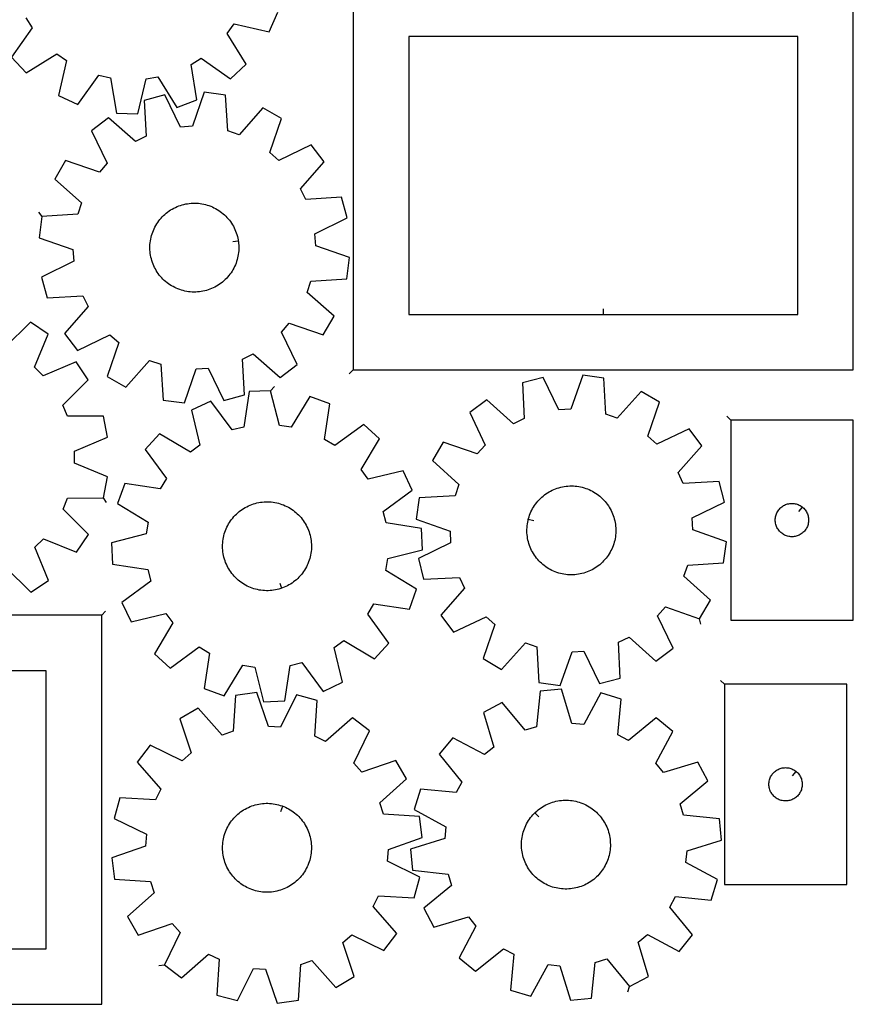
# Model space of a CAD drawing. Header units: millimetres. Extents: x 7 to 1243, y 7 to 1778.
# Tile 5 of 16: x 793 to 1243, y 7 to 538. Entities that reach past the tile are written whole.
import ezdxf

# ---------------------------------------------------------------- set-up
doc = ezdxf.new("R2010")
doc.units = ezdxf.units.MM
doc.layers.add('CUT', color=7, linetype='CONTINUOUS', true_color=0x000000)
doc.layers.add('LEADIN', color=1, linetype='CONTINUOUS', true_color=0xff0000)

msp = doc.modelspace()

# ---------------------------------------------------------------- linework, layer by layer
at = {"layer": 'CUT'}
for points in [[(973.443237, 348.944809), (1243.443237, 348.944809), (1243.443237, 558.944809), (973.443237, 558.944809)], [(1108.443237, 378.944809), (1213.443237, 378.944809), (1213.443237, 528.944809), (1003.443237, 528.944809), (1003.443237, 378.944809)], [(805.360579, 431.760476), (803.839068, 420.324985), (822.156849, 414.008236), (822.568557, 407.591602), (805.208254, 398.985656), (808.178734, 387.838382), (827.519472, 389.012379), (830.355379, 383.241736), (817.609904, 368.647378), (824.620147, 359.485393), (842.03939, 367.971405), (846.867756, 363.725281), (840.677491, 345.36437), (850.660251, 339.582504), (863.506077, 354.088612), (869.591827, 352.013441), (870.899185, 332.681259), (882.334676, 331.159748), (888.651425, 349.477529), (895.068058, 349.889237), (903.674005, 332.528934), (914.821279, 335.499414), (913.647282, 354.840152), (919.417925, 357.67606), (934.012283, 344.930584), (943.174267, 351.940827), (934.688256, 369.36007), (938.93438, 374.188436), (957.29529, 367.998172), (963.077157, 377.980931), (948.571049, 390.826757), (950.64622, 396.912507), (969.978401, 398.219865), (971.499913, 409.655356), (953.182132, 415.972105), (952.770424, 422.388739), (970.130727, 430.994685), (967.160247, 442.141959), (947.819509, 440.967962), (944.983601, 446.738605), (957.729077, 461.332963), (950.718834, 470.494948), (933.299591, 462.008936), (928.471225, 466.25506), (934.661489, 484.615971), (924.67873, 490.397837), (911.832904, 475.891729), (905.747154, 477.9669), (904.439796, 497.299082), (893.004305, 498.820593), (886.687556, 480.502812), (880.270922, 480.091104), (871.664976, 497.451407), (860.517702, 494.480927), (861.691699, 475.140189), (855.921056, 472.304281), (841.326698, 485.049757), (832.164713, 478.039514), (840.650725, 460.620271), (836.404601, 455.791905), (818.04369, 461.982169), (812.261824, 451.99941), (826.767932, 439.153584), (824.692761, 433.067834)], [(911.380666, 418.669912), (911.455742, 418.186138), (911.566307, 417.213271), (911.637097, 416.236704), (911.667995, 415.258062), (911.658951, 414.278974), (911.609978, 413.301069), (911.521158, 412.325976), (911.39264, 411.355318), (911.224637, 410.390709), (911.017429, 409.433755), (910.771361, 408.48605), (910.486842, 407.54917), (910.164345, 406.624675), (909.804408, 405.714103), (909.40763, 404.818971), (908.97467, 403.940768), (908.506251, 403.080955), (908.00315, 402.240964), (907.466206, 401.422192), (906.896313, 400.626003), (906.294418, 399.853722), (905.661524, 399.106634), (904.998684, 398.385983), (904.307002, 397.692968), (903.587627, 397.028742), (902.841759, 396.394411), (902.070638, 395.791031), (901.275548, 395.219606), (900.457811, 394.681088), (899.61879, 394.176371), (898.75988, 393.706298), (897.882512, 393.271649), (896.988145, 392.873148), (896.078268, 392.511459), (895.154395, 392.187184), (894.218065, 391.900862), (893.270835, 391.65297), (892.314282, 391.44392), (891.349998, 391.274061), (890.379589, 391.143675), (889.404668, 391.052979), (888.42686, 391.002124), (887.447791, 390.991194), (886.469092, 391.020209), (885.49239, 391.08912), (884.519311, 391.197811), (883.551476, 391.346102), (882.590495, 391.533747), (881.637968, 391.760432), (880.695479, 392.025781), (879.764598, 392.329353), (878.846873, 392.67064), (877.943834, 393.049077), (877.056981, 393.464032), (876.187792, 393.914815), (875.337713, 394.400676), (874.508159, 394.920807), (873.700511, 395.474341), (872.916113, 396.060356), (872.15627, 396.677879), (871.422248, 397.325881), (870.715268, 398.003283), (870.036506, 398.708959), (869.387092, 399.441732), (868.768108, 400.200385), (868.180584, 400.983654), (867.625496, 401.790235), (867.10377, 402.618786), (866.616274, 403.467928), (866.163818, 404.336248), (865.747157, 405.2223), (865.366983, 406.12461), (865.023929, 407.041676), (864.718567, 407.971971), (864.451405, 408.913947), (864.222886, 409.866037), (864.033392, 410.826655), (863.883238, 411.794203), (863.772674, 412.76707), (863.701884, 413.743637), (863.670986, 414.722279), (863.68003, 415.701367), (863.729003, 416.679272), (863.817822, 417.654365), (863.94634, 418.625023), (864.114343, 419.589632), (864.321551, 420.546586), (864.56762, 421.494291), (864.852139, 422.431171), (865.174636, 423.355666), (865.534573, 424.266238), (865.931351, 425.16137), (866.36431, 426.039573), (866.83273, 426.899386), (867.335831, 427.739377), (867.872774, 428.558149), (868.442668, 429.354338), (869.044562, 430.126619), (869.677456, 430.873706), (870.340296, 431.594358), (871.031979, 432.287373), (871.751353, 432.951599), (872.497222, 433.58593), (873.268343, 434.18931), (874.063433, 434.760735), (874.881169, 435.299253), (875.720191, 435.80397), (876.5791, 436.274043), (877.456469, 436.708692), (878.350836, 437.107193), (879.260713, 437.468882), (880.184586, 437.793157), (881.120916, 438.079479), (882.068146, 438.327371), (883.024699, 438.536421), (883.988983, 438.70628), (884.959392, 438.836666), (885.934312, 438.927362), (886.912121, 438.978217), (887.891189, 438.989146), (888.869889, 438.960132), (889.846591, 438.891221), (890.819669, 438.78253), (891.787504, 438.634239), (892.748486, 438.446594), (893.701013, 438.219909), (894.643502, 437.95456), (895.574383, 437.650988), (896.492107, 437.309701), (897.395147, 436.931264), (898.282, 436.516309), (899.151189, 436.065526), (900.001268, 435.579665), (900.830821, 435.059534), (901.63847, 434.506), (902.422868, 433.919984), (903.18271, 433.302462), (903.916733, 432.65446), (904.623713, 431.977058), (905.302475, 431.271382), (905.951888, 430.538609), (906.570872, 429.779956), (907.158397, 428.996687), (907.713484, 428.190106), (908.235211, 427.361555), (908.722707, 426.512413), (909.175163, 425.644093), (909.591824, 424.758041), (909.971998, 423.855731), (910.315051, 422.938665), (910.620414, 422.00837), (910.887576, 421.066394), (911.116095, 420.114304), (911.305589, 419.153686)], [(1160.39968, 214.68754), (1166.276449, 224.614728), (1151.893459, 237.598256), (1154.026551, 243.663947), (1173.370316, 244.786952), (1175.000773, 256.20742), (1156.744041, 262.698504), (1156.393522, 269.118771), (1173.835075, 277.558831), (1170.970997, 288.733916), (1151.619946, 287.744347), (1148.839178, 293.541762), (1161.723201, 308.013955), (1154.800618, 317.242351), (1137.30127, 308.922782), (1132.513601, 313.214742), (1138.878618, 331.515806), (1128.95143, 337.392575), (1115.967902, 323.009585), (1109.902211, 325.142677), (1108.779205, 344.486443), (1097.358738, 346.116899), (1090.867654, 327.860167), (1084.447387, 327.509648), (1076.007327, 344.951201), (1064.832242, 342.087123), (1065.821811, 322.736072), (1060.024396, 319.955304), (1045.552203, 332.839328), (1036.323806, 325.916744), (1044.643376, 308.417396), (1040.351416, 303.629727), (1022.050351, 309.994744), (1016.173582, 300.067556), (1030.556573, 287.084028), (1028.423481, 281.018337), (1009.079715, 279.895332), (1007.449259, 268.474864), (1025.70599, 261.98378), (1026.05651, 255.563513), (1008.614956, 247.123453), (1011.479035, 235.948368), (1030.830086, 236.937937), (1033.610853, 231.140522), (1020.72683, 216.668329), (1027.649413, 207.439933), (1045.148762, 215.759502), (1049.936431, 211.467542), (1043.571414, 193.166477), (1053.498601, 187.289709), (1066.48213, 201.672699), (1072.547821, 199.539607), (1073.670826, 180.195841), (1085.091294, 178.565385), (1091.582378, 196.822117), (1098.002644, 197.172636), (1106.442705, 179.731082), (1117.61779, 182.595161), (1116.628221, 201.946212), (1122.425636, 204.726979), (1136.897828, 191.842956), (1146.126225, 198.76554), (1137.806656, 216.264888), (1142.098615, 221.052557)], [(928.857627, 337.766991), (917.333401, 337.240024), (914.359256, 318.093305), (908.116858, 316.552151), (896.573514, 332.114723), (886.12818, 327.217739), (890.70756, 308.39032), (885.53011, 304.577618), (868.909913, 314.538113), (861.133677, 306.016633), (872.569414, 290.37482), (869.245132, 284.871018), (850.078356, 287.713041), (846.15508, 276.864384), (862.706186, 266.789499), (861.741164, 260.432502), (842.945776, 255.723382), (843.472743, 244.199156), (862.619463, 241.225011), (864.160616, 234.982613), (848.598044, 223.439269), (853.495028, 212.993935), (872.322447, 217.573315), (876.135149, 212.395865), (866.174654, 195.775668), (874.696134, 187.999432), (890.337947, 199.435169), (895.84175, 196.110887), (892.999726, 176.944111), (903.848383, 173.020835), (913.923268, 189.571941), (920.280265, 188.606919), (924.989385, 169.811531), (936.513611, 170.338498), (939.487756, 189.485217), (945.730155, 191.026371), (957.273498, 175.463799), (967.718832, 180.360783), (963.139452, 199.188202), (968.316902, 203.000904), (984.937099, 193.040409), (992.713335, 201.561889), (981.277598, 217.203702), (984.60188, 222.707504), (1003.768656, 219.865481), (1007.691932, 230.714138), (991.140826, 240.789023), (992.105848, 247.14602), (1010.901236, 251.85514), (1010.374269, 263.379366), (991.22755, 266.353511), (989.686396, 272.595909), (1005.248968, 284.139253), (1000.351984, 294.584587), (981.524565, 290.005207), (977.711863, 295.182657), (987.672358, 311.802854), (979.150878, 319.57909), (963.509065, 308.143353), (958.005263, 311.467635), (960.847287, 330.634411), (949.998629, 334.557687), (939.923744, 318.006581), (933.566747, 318.971603)], [(1177.306314, 321.927039), (1177.306314, 213.927039), (1243.306314, 213.927039), (1243.306314, 321.927039)], [(1067.965722, 268.237375), (1068.086021, 268.711929), (1068.365133, 269.650434), (1068.682293, 270.576774), (1069.036972, 271.489406), (1069.428582, 272.386812), (1069.85647, 273.267497), (1070.319923, 274.129997), (1070.818171, 274.972876), (1071.350384, 275.79473), (1071.915677, 276.594192), (1072.513108, 277.369931), (1073.141683, 278.120656), (1073.800356, 278.845118), (1074.488031, 279.542111), (1075.203563, 280.210474), (1075.94576, 280.849096), (1076.713389, 281.456913), (1077.505171, 282.032913), (1078.319788, 282.576139), (1079.155885, 283.085685), (1080.012069, 283.560704), (1080.886917, 284.000406), (1081.778971, 284.404057), (1082.686747, 284.770987), (1083.608734, 285.100585), (1084.543398, 285.392302), (1085.489183, 285.645653), (1086.444514, 285.860215), (1087.407802, 286.035632), (1088.377443, 286.171613), (1089.351824, 286.267929), (1090.329323, 286.324422), (1091.308313, 286.340997), (1092.287163, 286.317627), (1093.264246, 286.25435), (1094.237935, 286.151272), (1095.20661, 286.008565), (1096.168657, 285.826465), (1097.122476, 285.605277), (1098.066479, 285.345367), (1098.999096, 285.047169), (1099.918773, 284.71118), (1100.82398, 284.337957), (1101.713211, 283.928123), (1102.584985, 283.48236), (1103.437851, 283.001409), (1104.270391, 282.486071), (1105.081218, 281.937204), (1105.868982, 281.355722), (1106.632373, 280.742591), (1107.370121, 280.098833), (1108.080996, 279.425519), (1108.763816, 278.72377), (1109.417444, 277.994753), (1110.040793, 277.239683), (1110.632825, 276.459815), (1111.192555, 275.656449), (1111.71905, 274.83092), (1112.211435, 273.984603), (1112.668891, 273.118907), (1113.090655, 272.235273), (1113.476026, 271.33517), (1113.824362, 270.420098), (1114.135084, 269.49158), (1114.407675, 268.55116), (1114.64168, 267.600404), (1114.836711, 266.640894), (1114.992442, 265.674228), (1115.108614, 264.702015), (1115.185035, 263.725872), (1115.221577, 262.747424), (1115.218178, 261.7683), (1115.174846, 260.79013), (1115.091651, 259.814541), (1114.968733, 258.843157), (1114.806296, 257.877596), (1114.604609, 256.919463), (1114.36401, 255.970355), (1114.084899, 255.03185), (1113.767739, 254.10551), (1113.413059, 253.192878), (1113.021449, 252.295472), (1112.593562, 251.414786), (1112.130108, 250.552287), (1111.63186, 249.709408), (1111.099647, 248.887554), (1110.534355, 248.088092), (1109.936924, 247.312353), (1109.308348, 246.561627), (1108.649675, 245.837166), (1107.962001, 245.140173), (1107.246469, 244.47181), (1106.504271, 243.833188), (1105.736642, 243.225371), (1104.944861, 242.649371), (1104.130243, 242.106145), (1103.294147, 241.596599), (1102.437962, 241.12158), (1101.563115, 240.681878), (1100.671061, 240.278227), (1099.763285, 239.911297), (1098.841297, 239.581699), (1097.906634, 239.289982), (1096.960849, 239.036631), (1096.005518, 238.822069), (1095.042229, 238.646651), (1094.072588, 238.510671), (1093.098207, 238.414355), (1092.120708, 238.357862), (1091.141719, 238.341287), (1090.162868, 238.364657), (1089.185785, 238.427934), (1088.212096, 238.531011), (1087.243422, 238.673719), (1086.281375, 238.855819), (1085.327556, 239.077007), (1084.383552, 239.336917), (1083.450936, 239.635114), (1082.531259, 239.971104), (1081.626052, 240.344327), (1080.736821, 240.754161), (1079.865047, 241.199924), (1079.01218, 241.680875), (1078.179641, 242.196212), (1077.368814, 242.745079), (1076.581049, 243.326562), (1075.817658, 243.939693), (1075.079911, 244.583451), (1074.369036, 245.256765), (1073.686216, 245.958514), (1073.032587, 246.687531), (1072.409238, 247.442601), (1071.817207, 248.222468), (1071.257477, 249.025835), (1070.730981, 249.851364), (1070.238596, 250.697681), (1069.781141, 251.563377), (1069.359377, 252.447011), (1068.974006, 253.347114), (1068.625669, 254.262186), (1068.314947, 255.190704), (1068.042357, 256.131124), (1067.808352, 257.08188), (1067.613321, 258.04139), (1067.45759, 259.008055), (1067.341417, 259.980269), (1067.264997, 260.956412), (1067.228455, 261.93486), (1067.231853, 262.913983), (1067.275186, 263.892154), (1067.35838, 264.867743), (1067.481299, 265.839127), (1067.643736, 266.804688), (1067.845422, 267.762821)], [(934.74276, 231.104033), (934.279919, 230.944498), (933.341991, 230.663452), (932.393381, 230.420896), (931.435666, 230.217235), (930.470441, 230.052807), (929.499313, 229.927886), (928.523898, 229.84268), (927.545819, 229.797331), (926.566704, 229.791913), (925.588183, 229.826437), (924.611885, 229.900845), (923.639434, 230.015013), (922.672449, 230.168751), (921.712539, 230.361802), (920.761303, 230.593847), (919.820323, 230.864497), (918.891165, 231.173304), (917.975377, 231.519753), (917.074482, 231.903267), (916.18998, 232.323208), (915.323342, 232.778878), (914.476012, 233.269517), (913.649399, 233.794309), (912.84488, 234.352381), (912.063794, 234.942804), (911.30744, 235.564594), (910.577077, 236.216718), (909.873921, 236.89809), (909.199143, 237.607575), (908.553865, 238.343993), (907.939162, 239.106119), (907.356056, 239.892682), (906.805518, 240.702376), (906.288465, 241.533851), (905.805756, 242.385724), (905.358197, 243.256577), (904.94653, 244.144961), (904.571442, 245.049397), (904.233557, 245.968379), (903.933436, 246.900379), (903.671581, 247.843844), (903.448426, 248.797205), (903.264343, 249.758875), (903.119639, 250.727253), (903.014553, 251.700727), (902.949262, 252.677677), (902.923873, 253.656478), (902.93843, 254.6355), (902.992907, 255.613113), (903.087214, 256.58769), (903.221195, 257.55761), (903.394626, 258.521258), (903.607218, 259.477029), (903.858618, 260.423335), (904.148407, 261.358598), (904.476103, 262.281263), (904.84116, 263.189793), (905.242972, 264.082678), (905.680868, 264.95843), (906.154121, 265.815592), (906.661942, 266.652738), (907.203487, 267.468473), (907.777854, 268.261441), (908.384087, 269.030322), (909.021176, 269.773835), (909.688063, 270.490743), (910.383636, 271.179853), (911.106738, 271.840019), (911.856166, 272.470141), (912.630672, 273.06917), (913.428966, 273.63611), (914.249721, 274.170016), (915.091571, 274.670001), (915.953113, 275.135232), (916.832915, 275.564935), (917.729511, 275.958394), (918.64141, 276.314955), (919.567093, 276.634024), (920.505021, 276.91507), (921.453632, 277.157626), (922.411346, 277.361287), (923.376571, 277.525715), (924.347699, 277.650636), (925.323114, 277.735842), (926.301193, 277.781191), (927.280308, 277.786609), (928.258829, 277.752085), (929.235127, 277.677677), (930.207578, 277.563509), (931.174563, 277.409771), (932.134473, 277.21672), (933.085709, 276.984675), (934.026689, 276.714025), (934.955847, 276.405218), (935.871635, 276.058769), (936.77253, 275.675255), (937.657032, 275.255314), (938.52367, 274.799644), (939.371, 274.309005), (940.197613, 273.784213), (941.002132, 273.226141), (941.783218, 272.635718), (942.539572, 272.013928), (943.269935, 271.361804), (943.973091, 270.680432), (944.647869, 269.970947), (945.293147, 269.234529), (945.90785, 268.472403), (946.490956, 267.68584), (947.041494, 266.876146), (947.558547, 266.044671), (948.041256, 265.192798), (948.488816, 264.321945), (948.900482, 263.433561), (949.27557, 262.529125), (949.613456, 261.610143), (949.913576, 260.678143), (950.175431, 259.734678), (950.398586, 258.781317), (950.582669, 257.819647), (950.727373, 256.851269), (950.832459, 255.877795), (950.89775, 254.900845), (950.923139, 253.922044), (950.908582, 252.943022), (950.854105, 251.965409), (950.759798, 250.990832), (950.625817, 250.020912), (950.452386, 249.057264), (950.239794, 248.101493), (949.988394, 247.155187), (949.698605, 246.219924), (949.370909, 245.297259), (949.005852, 244.388729), (948.60404, 243.495844), (948.166144, 242.620092), (947.692891, 241.76293), (947.18507, 240.925784), (946.643525, 240.110049), (946.069158, 239.317081), (945.462925, 238.5482), (944.825836, 237.804687), (944.158949, 237.087779), (943.463376, 236.398669), (942.740274, 235.738503), (941.990846, 235.108381), (941.21634, 234.509352), (940.418046, 233.942412), (939.597291, 233.408506), (938.755441, 232.908521), (937.893899, 232.44329), (937.014097, 232.013587), (936.117501, 231.620128), (935.205602, 231.263567)], [(1216.012796, 274.880408), (1216.240426, 274.693597), (1216.670275, 274.291), (1217.072872, 273.861151), (1217.446494, 273.405892), (1217.78954, 272.927171), (1218.100543, 272.427039), (1218.378169, 271.907637), (1218.62123, 271.37119), (1218.828685, 270.819994), (1218.999646, 270.25641), (1219.133381, 269.682852), (1219.229318, 269.101775), (1219.287044, 268.515667), (1219.306314, 267.927039), (1219.287044, 267.338411), (1219.229318, 266.752303), (1219.133381, 266.171226), (1218.999646, 265.597667), (1218.828685, 265.034084), (1218.62123, 264.482888), (1218.378169, 263.946441), (1218.100543, 263.427039), (1217.78954, 262.926907), (1217.446494, 262.448186), (1217.072872, 261.992926), (1216.670275, 261.563078), (1216.240426, 261.160481), (1215.785167, 260.786859), (1215.306446, 260.443812), (1214.806314, 260.13281), (1214.286912, 259.855184), (1213.750465, 259.612123), (1213.199269, 259.404668), (1212.635685, 259.233706), (1212.062127, 259.099971), (1211.48105, 259.004035), (1210.894942, 258.946309), (1210.306314, 258.927039), (1209.717686, 258.946309), (1209.131578, 259.004035), (1208.550501, 259.099971), (1207.976942, 259.233706), (1207.413359, 259.404668), (1206.862163, 259.612123), (1206.325716, 259.855184), (1205.806314, 260.13281), (1205.306182, 260.443812), (1204.827461, 260.786859), (1204.372202, 261.160481), (1203.942353, 261.563078), (1203.539756, 261.992926), (1203.166134, 262.448186), (1202.823087, 262.926907), (1202.512085, 263.427039), (1202.234459, 263.946441), (1201.991398, 264.482888), (1201.783943, 265.034084), (1201.612981, 265.597667), (1201.479246, 266.171226), (1201.38331, 266.752303), (1201.325584, 267.338411), (1201.306314, 267.927039), (1201.325584, 268.515667), (1201.38331, 269.101775), (1201.479246, 269.682852), (1201.612981, 270.25641), (1201.783943, 270.819994), (1201.991398, 271.37119), (1202.234459, 271.907637), (1202.512085, 272.427039), (1202.823087, 272.927171), (1203.166134, 273.405892), (1203.539756, 273.861151), (1203.942353, 274.291), (1204.372202, 274.693597), (1204.827461, 275.067219), (1205.306182, 275.410265), (1205.806314, 275.721267), (1206.325716, 275.998893), (1206.862163, 276.241955), (1207.413359, 276.44941), (1207.976942, 276.620371), (1208.550501, 276.754106), (1209.131578, 276.850043), (1209.717686, 276.907769), (1210.306314, 276.927039), (1210.894942, 276.907769), (1211.48105, 276.850043), (1212.062127, 276.754106), (1212.635685, 276.620371), (1213.199269, 276.44941), (1213.750465, 276.241955), (1214.286912, 275.998893), (1214.806314, 275.721267), (1215.306446, 275.410265), (1215.785167, 275.067219)], [(837.65072, 216.54232), (567.65072, 216.54232), (567.65072, 6.54232), (837.65072, 6.54232)], [(702.65072, 186.54232), (597.65072, 186.54232), (597.65072, 36.54232), (807.65072, 36.54232), (807.65072, 186.54232)], [(1122.63137, 16.08942), (1132.810129, 21.518814), (1127.265439, 40.084881), (1132.239274, 44.159638), (1149.351251, 35.069936), (1156.67746, 43.981285), (1144.449907, 59.012232), (1147.48579, 64.680222), (1166.773673, 62.830902), (1170.131982, 73.867534), (1153.083102, 83.075036), (1153.718847, 89.473358), (1172.246231, 95.145963), (1171.125368, 106.62765), (1151.850698, 108.60995), (1149.989517, 114.764517), (1164.935777, 127.095443), (1159.506383, 137.274203), (1140.940316, 131.729512), (1136.865559, 136.703348), (1145.955261, 153.815325), (1137.043912, 161.141533), (1122.012965, 148.913981), (1116.344975, 151.949864), (1118.194295, 171.237747), (1107.157663, 174.596056), (1097.95016, 157.547176), (1091.551839, 158.18292), (1085.879234, 176.710305), (1074.397547, 175.589441), (1072.415247, 156.314771), (1066.26068, 154.453591), (1053.929753, 169.39985), (1043.750994, 163.970456), (1049.295685, 145.40439), (1044.321849, 141.329633), (1027.209872, 150.419334), (1019.883664, 141.507986), (1032.111216, 126.477038), (1029.075333, 120.809049), (1009.78745, 122.658368), (1006.429141, 111.621737), (1023.478021, 102.414234), (1022.842277, 96.015913), (1004.314892, 90.343308), (1005.435755, 78.861621), (1024.710425, 76.879321), (1026.571606, 70.724754), (1011.625347, 58.393827), (1017.05474, 48.215067), (1035.620807, 53.759758), (1039.695564, 48.785923), (1030.605863, 31.673946), (1039.517211, 24.347737), (1054.548159, 36.57529), (1060.216148, 33.539407), (1058.366829, 14.251524), (1069.40346, 10.893215), (1078.610963, 27.942095), (1085.009284, 27.30635), (1090.681889, 8.778966), (1102.163576, 9.899829), (1104.145876, 29.174499), (1110.300443, 31.035679)], [(1173.861406, 179.29032), (1173.861406, 71.29032), (1239.861406, 71.29032), (1239.861406, 179.29032)], [(871.508891, 27.882059), (880.683523, 20.888376), (895.254837, 33.66019), (901.030592, 30.83471), (899.891529, 11.491883), (911.04415, 8.541541), (919.618727, 25.917359), (926.036094, 25.517241), (932.385917, 7.210899), (943.818642, 8.753062), (945.09108, 28.087573), (951.173073, 30.173733), (964.045078, 15.69085), (974.017378, 21.490737), (967.793961, 39.840438), (972.61465, 44.095275), (990.049192, 35.640739), (997.042875, 44.815371), (984.271061, 59.386685), (987.096542, 65.16244), (1006.439369, 64.023377), (1009.38971, 75.175998), (992.013892, 83.750575), (992.41401, 90.167942), (1010.720352, 96.517765), (1009.178189, 107.95049), (989.843678, 109.222928), (987.757518, 115.304921), (1002.240401, 128.176926), (996.440514, 138.149226), (978.090814, 131.925809), (973.835976, 136.746498), (982.290512, 154.18104), (973.11588, 161.174723), (958.544567, 148.402909), (952.768811, 151.22839), (953.907874, 170.571217), (942.755253, 173.521558), (934.180676, 156.14574), (927.763309, 156.545858), (921.413486, 174.8522), (909.980761, 173.310037), (908.708323, 153.975526), (902.626331, 151.889366), (889.754325, 166.372249), (879.782025, 160.572362), (886.005442, 142.222662), (881.184753, 137.967824), (863.750211, 146.42236), (856.756528, 137.247728), (869.528342, 122.676415), (866.702862, 116.900659), (847.360035, 118.039722), (844.409693, 106.887101), (861.785511, 98.312524), (861.385393, 91.895157), (843.079051, 85.545334), (844.621214, 74.112609), (863.955725, 72.840171), (866.041885, 66.758179), (851.559002, 53.886173), (857.358889, 43.913873), (875.70859, 50.13729), (879.963427, 45.316601)], [(1212.567888, 132.243689), (1212.795518, 132.056878), (1213.225367, 131.654281), (1213.627964, 131.224432), (1214.001586, 130.769173), (1214.344632, 130.290452), (1214.655634, 129.79032), (1214.93326, 129.270918), (1215.176322, 128.734471), (1215.383777, 128.183275), (1215.554738, 127.619691), (1215.688473, 127.046133), (1215.784409, 126.465056), (1215.842136, 125.878948), (1215.861406, 125.29032), (1215.842136, 124.701692), (1215.784409, 124.115584), (1215.688473, 123.534507), (1215.554738, 122.960949), (1215.383777, 122.397365), (1215.176322, 121.846169), (1214.93326, 121.309722), (1214.655634, 120.79032), (1214.344632, 120.290188), (1214.001586, 119.811467), (1213.627964, 119.356208), (1213.225367, 118.926359), (1212.795518, 118.523762), (1212.340259, 118.15014), (1211.861538, 117.807094), (1211.361406, 117.496091), (1210.842004, 117.218465), (1210.305557, 116.975404), (1209.754361, 116.767949), (1209.190777, 116.596988), (1208.617219, 116.463253), (1208.036141, 116.367316), (1207.450034, 116.30959), (1206.861406, 116.29032), (1206.272778, 116.30959), (1205.68667, 116.367316), (1205.105593, 116.463253), (1204.532034, 116.596988), (1203.968451, 116.767949), (1203.417255, 116.975404), (1202.880808, 117.218465), (1202.361406, 117.496091), (1201.861274, 117.807094), (1201.382553, 118.15014), (1200.927293, 118.523762), (1200.497445, 118.926359), (1200.094847, 119.356208), (1199.721226, 119.811467), (1199.378179, 120.290188), (1199.067177, 120.79032), (1198.789551, 121.309722), (1198.54649, 121.846169), (1198.339035, 122.397365), (1198.168073, 122.960949), (1198.034338, 123.534507), (1197.938402, 124.115584), (1197.880675, 124.701692), (1197.861406, 125.29032), (1197.880675, 125.878948), (1197.938402, 126.465056), (1198.034338, 127.046133), (1198.168073, 127.619691), (1198.339035, 128.183275), (1198.54649, 128.734471), (1198.789551, 129.270918), (1199.067177, 129.79032), (1199.378179, 130.290452), (1199.721226, 130.769173), (1200.094847, 131.224432), (1200.497445, 131.654281), (1200.927293, 132.056878), (1201.382553, 132.4305), (1201.861274, 132.773547), (1202.361406, 133.084549), (1202.880808, 133.362175), (1203.417255, 133.605236), (1203.968451, 133.812691), (1204.532034, 133.983653), (1205.105593, 134.117388), (1205.68667, 134.213324), (1206.272778, 134.27105), (1206.861406, 134.29032), (1207.450034, 134.27105), (1208.036141, 134.213324), (1208.617219, 134.117388), (1209.190777, 133.983653), (1209.754361, 133.812691), (1210.305557, 133.605236), (1210.842004, 133.362175), (1211.361406, 133.084549), (1211.861538, 132.773547), (1212.340259, 132.4305)], [(935.466504, 113.445167), (935.923804, 113.27038), (936.823385, 112.883792), (937.706448, 112.460834), (938.571525, 112.002209), (939.417175, 111.50868), (940.241991, 110.981068), (941.044601, 110.420253), (941.823667, 109.827168), (942.577894, 109.202798), (943.306026, 108.548185), (944.006852, 107.864417), (944.679204, 107.152632), (945.321964, 106.414015), (945.934062, 105.649796), (946.514479, 104.861246), (947.062249, 104.049678), (947.576461, 103.216442), (948.056259, 102.362926), (948.500843, 101.49055), (948.909474, 100.600766), (949.281473, 99.695055), (949.616219, 98.774925), (949.913155, 97.841906), (950.171788, 96.897552), (950.391687, 95.943435), (950.572486, 94.981143), (950.713884, 94.012276), (950.815645, 93.038449), (950.877601, 92.061281), (950.899648, 91.0824), (950.881749, 90.103434), (950.823935, 89.126012), (950.726301, 88.151762), (950.58901, 87.182306), (950.41229, 86.219256), (950.196436, 85.264215), (949.941807, 84.318774), (949.648827, 83.384505), (949.317983, 82.462964), (948.949826, 81.555685), (948.544969, 80.664178), (948.104085, 79.789926), (947.627909, 78.934384), (947.117233, 78.098977), (946.572906, 77.285095), (945.995836, 76.494093), (945.386982, 75.727286), (944.747357, 74.985953), (944.078027, 74.271325), (943.380106, 73.584593), (942.654754, 72.9269), (941.90318, 72.299341), (941.126633, 71.702959), (940.326408, 71.138748), (939.503835, 70.607646), (938.660284, 70.110538), (937.797158, 69.648251), (936.915894, 69.221555), (936.01796, 68.831159), (935.104849, 68.477713), (934.178082, 68.161806), (933.2392, 67.883963), (932.289767, 67.644647), (931.331363, 67.444257), (930.365583, 67.283125), (929.394034, 67.16152), (928.418333, 67.079645), (927.440105, 67.037634), (926.460977, 67.03556), (925.48258, 67.073424), (924.506541, 67.151165), (923.534486, 67.268652), (922.568031, 67.425689), (921.608786, 67.622017), (920.658348, 67.857307), (919.718297, 68.131169), (918.7902, 68.443146), (917.875599, 68.792719), (916.976019, 69.179307), (916.092955, 69.602265), (915.227878, 70.060891), (914.382228, 70.55442), (913.557412, 71.082031), (912.754803, 71.642846), (911.975736, 72.235932), (911.221509, 72.860301), (910.493377, 73.514914), (909.792552, 74.198682), (909.120199, 74.910467), (908.477439, 75.649084), (907.865341, 76.413303), (907.284924, 77.201853), (906.737154, 78.013421), (906.222942, 78.846657), (905.743145, 79.700173), (905.29856, 80.572549), (904.889929, 81.462333), (904.517931, 82.368044), (904.183185, 83.288174), (903.886248, 84.221193), (903.627615, 85.165547), (903.407716, 86.119664), (903.226917, 87.081957), (903.08552, 88.050823), (902.983758, 89.02465), (902.921802, 90.001818), (902.899756, 90.980699), (902.917654, 91.959666), (902.975469, 92.937087), (903.073103, 93.911337), (903.210394, 94.880794), (903.387113, 95.843844), (903.602967, 96.798884), (903.857596, 97.744325), (904.150576, 98.678594), (904.48142, 99.600135), (904.849577, 100.507414), (905.254434, 101.398922), (905.695318, 102.273174), (906.171494, 103.128715), (906.682171, 103.964122), (907.226497, 104.778004), (907.803567, 105.569007), (908.412422, 106.335813), (909.052046, 107.077147), (909.721376, 107.791774), (910.419298, 108.478506), (911.144649, 109.136199), (911.896224, 109.763759), (912.67277, 110.36014), (913.472996, 110.924351), (914.295568, 111.455453), (915.13912, 111.952561), (916.002245, 112.414848), (916.883509, 112.841545), (917.781443, 113.231941), (918.694554, 113.585386), (919.621321, 113.901293), (920.560203, 114.179136), (921.509636, 114.418452), (922.46804, 114.618842), (923.433821, 114.779974), (924.40537, 114.901579), (925.38107, 114.983455), (926.359298, 115.025465), (927.338426, 115.027539), (928.316823, 114.989675), (929.292862, 114.911935), (930.264918, 114.794448), (931.231372, 114.63741), (932.190617, 114.441082), (933.141055, 114.205792), (934.081106, 113.93193), (935.009204, 113.619953)], [(1071.469465, 109.866182), (1071.818793, 110.209175), (1072.544846, 110.866094), (1073.29709, 111.492851), (1074.074272, 112.088403), (1074.8751, 112.65176), (1075.698239, 113.181983), (1076.542321, 113.67819), (1077.40594, 114.139555), (1078.287658, 114.565311), (1079.186009, 114.954748), (1080.099496, 115.307219), (1081.0266, 115.622136), (1081.965778, 115.898976), (1082.915466, 116.137278), (1083.874084, 116.336646), (1084.840035, 116.496746), (1085.811714, 116.617314), (1086.787501, 116.698148), (1087.765774, 116.739114), (1088.744903, 116.740143), (1089.723259, 116.701234), (1090.699214, 116.622452), (1091.671144, 116.503927), (1092.63743, 116.345858), (1093.596465, 116.148506), (1094.546652, 115.912201), (1095.486409, 115.637336), (1096.414174, 115.324369), (1097.3284, 114.973819), (1098.227568, 114.586271), (1099.110179, 114.162371), (1099.974766, 113.702822), (1100.819889, 113.20839), (1101.644141, 112.679899), (1102.446151, 112.118227), (1103.224584, 111.52431), (1103.978144, 110.899136), (1104.705577, 110.243746), (1105.405672, 109.55923), (1106.077264, 108.846728), (1106.719235, 108.107425), (1107.330517, 107.342553), (1107.910092, 106.553384), (1108.456996, 105.741231), (1108.970318, 104.907447), (1109.449203, 104.05342), (1109.892856, 103.180569), (1110.300537, 102.29035), (1110.671569, 101.384242), (1111.005332, 100.463755), (1111.301272, 99.53042), (1111.558897, 98.58579), (1111.777777, 97.631439), (1111.957549, 96.668954), (1112.097912, 95.699937), (1112.198634, 94.726002), (1112.259546, 93.748768), (1112.280548, 92.769864), (1112.261605, 91.790917), (1112.202747, 90.813558), (1112.104073, 89.839413), (1111.965747, 88.870104), (1111.787999, 87.907243), (1111.571126, 86.952433), (1111.315488, 86.007264), (1111.02151, 85.073309), (1110.689683, 84.152122), (1110.320558, 83.245236), (1109.914749, 82.354162), (1109.472932, 81.480381), (1108.995843, 80.625348), (1108.484275, 79.790487), (1107.93908, 78.977186), (1107.361165, 78.1868), (1106.751493, 77.420644), (1106.111077, 76.679994), (1105.440985, 75.966081), (1104.74233, 75.280095), (1104.016277, 74.623177), (1103.264033, 73.99642), (1102.486851, 73.400868), (1101.686023, 72.837511), (1100.862884, 72.307288), (1100.018802, 71.811081), (1099.155184, 71.349715), (1098.273465, 70.92396), (1097.375115, 70.534523), (1096.461627, 70.182052), (1095.534523, 69.867134), (1094.595345, 69.590294), (1093.645657, 69.351992), (1092.687039, 69.152625), (1091.721088, 68.992524), (1090.749409, 68.871957), (1089.773622, 68.791123), (1088.79535, 68.750157), (1087.81622, 68.749128), (1086.837864, 68.788037), (1085.861909, 68.866819), (1084.889979, 68.985343), (1083.923693, 69.143413), (1082.964658, 69.340764), (1082.014471, 69.577069), (1081.074714, 69.851934), (1080.14695, 70.164902), (1079.232723, 70.515451), (1078.333556, 70.902999), (1077.450944, 71.3269), (1076.586357, 71.786449), (1075.741234, 72.28088), (1074.916982, 72.809371), (1074.114972, 73.371043), (1073.336539, 73.96496), (1072.582979, 74.590134), (1071.855546, 75.245525), (1071.155451, 75.930041), (1070.483859, 76.642543), (1069.841888, 77.381845), (1069.230606, 78.146718), (1068.651031, 78.935887), (1068.104128, 79.748039), (1067.590806, 80.581823), (1067.11192, 81.435851), (1066.668267, 82.308701), (1066.260586, 83.198921), (1065.889555, 84.105028), (1065.555791, 85.025516), (1065.259851, 85.958851), (1065.002226, 86.90348), (1064.783346, 87.857832), (1064.603574, 88.820317), (1064.463211, 89.789333), (1064.362489, 90.763269), (1064.301577, 91.740502), (1064.280575, 92.719407), (1064.299519, 93.698353), (1064.358376, 94.675712), (1064.45705, 95.649857), (1064.595376, 96.619167), (1064.773124, 97.582028), (1064.989997, 98.536837), (1065.245635, 99.482006), (1065.539613, 100.415961), (1065.87144, 101.337148), (1066.240566, 102.244034), (1066.646374, 103.135109), (1067.088191, 104.00889), (1067.56528, 104.863923), (1068.076848, 105.698784), (1068.622043, 106.512084), (1069.199958, 107.30247), (1069.80963, 108.068626), (1070.450046, 108.809277), (1071.120138, 109.523189)]]:
    msp.add_lwpolyline(points, close=True, dxfattribs=at)
for points in [[(796.756817, 539.074808), (800.169606, 533.625445), (788.988136, 517.800872), (796.901064, 509.406169), (813.358128, 519.633948), (818.596516, 515.905411), (814.321986, 497.006448), (824.845093, 492.278901), (836.135436, 508.025982), (842.401924, 506.585908), (845.685094, 487.489751), (857.21633, 487.149085), (861.6211, 506.018118), (867.961673, 507.085744), (878.302709, 490.69961), (889.08655, 494.797689), (885.93516, 513.916035), (891.384523, 517.328825), (907.209096, 506.147355), (915.603799, 514.060283), (905.37602, 530.517347), (909.104557, 535.755735), (928.00352, 531.481205), (932.731067, 542.004311)], [(785.646951, 242.589925), (799.421299, 228.962388), (809.001101, 235.389897), (801.61366, 253.30269), (806.151546, 257.857937), (824.092417, 250.538949), (830.483298, 260.143225), (816.803264, 273.865436), (819.252507, 279.810509), (838.628565, 279.914321), (840.857573, 291.233198), (822.967606, 298.675746), (822.95533, 305.105562), (840.816747, 312.616368), (838.544535, 323.926652), (819.168221, 323.956475), (816.696295, 329.892153), (830.323832, 343.666501), (823.896323, 353.246303), (805.983531, 345.858862), (801.428283, 350.396748), (808.747271, 368.337619), (799.142996, 374.7285), (785.420785, 361.048466)]]:
    msp.add_lwpolyline(points, dxfattribs=at)
at = {"layer": 'LEADIN'}
for p, q in [((803.53757, 434.143045), (805.360579, 431.760476)), ((908.416152, 418.209849), (911.380666, 418.669912)), ((1108.443237, 381.944809), (1108.443237, 378.944809)), ((971.321917, 346.823489), (973.443237, 348.944809)), ((930.879833, 339.982997), (928.857627, 337.766991)), ((1175.184994, 324.048359), (1177.306314, 321.927039)), ((840.300035, 277.423098), (838.628565, 279.914321)), ((1214.109617, 272.561377), (1216.012796, 274.880408)), ((1070.873738, 267.500192), (1067.965722, 268.237375)), ((933.76515, 233.940276), (934.74276, 231.104033)), ((839.77204, 218.66364), (837.65072, 216.54232)), ((1161.144482, 211.781465), (1160.39968, 214.68754)), ((1171.740085, 181.41164), (1173.861406, 179.29032)), ((1210.664708, 129.924658), (1212.567888, 132.243689)), ((934.395431, 110.642881), (935.466504, 113.445167)), ((1073.57129, 107.725544), (1071.469465, 109.866182)), ((868.535818, 27.481021), (871.508891, 27.882059)), ((1121.758043, 13.21935), (1122.63137, 16.08942))]:
    msp.add_line(p, q, dxfattribs=at)

doc.saveas('drawing.dxf')
